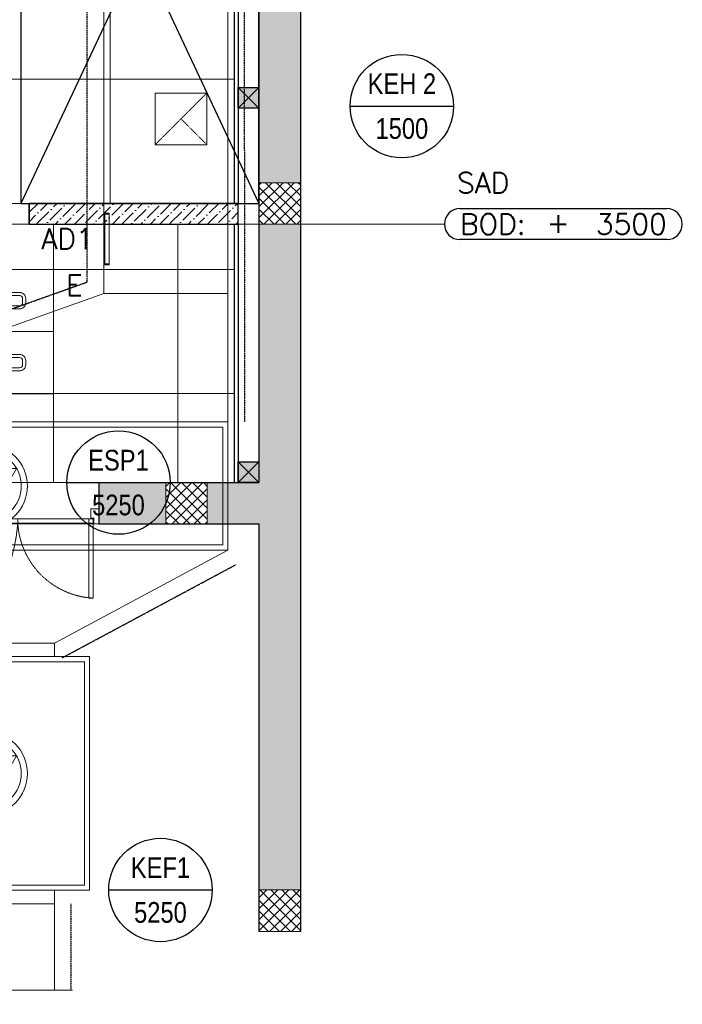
# Model space of a CAD drawing. Header units: millimetres. Extents: x -1574 to 74790, y -2818 to 13830.
# Tile 32 of 92: x 16193 to 19397, y -353 to 4408. Entities that reach past the tile are written whole.
import ezdxf
from ezdxf.enums import TextEntityAlignment as Align

# ---------------------------------------------------------------- set-up
doc = ezdxf.new("R2010")
doc.units = ezdxf.units.MM
doc.header["$MEASUREMENT"] = 0
for name, pattern in [('( Hidden )', [0.375, 0.25, -0.125]), ('DASHED', [0.75, 0.5, -0.25]), ('HIDDEN', [0.375, 0.25, -0.125])]:
    doc.linetypes.add(name, pattern=pattern)
doc.layers.get('0').update_dxf_attribs({"lineweight": 5})
for name, color, linetype, lineweight in [('a- flr dim 02', 1, 'Continuous', 30), ('A-DOOR', 1, 'Continuous', 0), ('A-GA DIM', 1, 'Continuous', 5), ('A-LIGHT', 1, 'Continuous', 5), ('A-LINTEL', 252, '( Hidden )', 0), ('A-Wall & Column', 2, 'Continuous', 0), ('ND_26_HATCH', 8, 'Continuous', 13)]:
    doc.layers.add(name, color=color, linetype=linetype, lineweight=lineweight)
for name, color, linetype, lineweight, true_color in [('A-100MM', 7, 'Continuous', 0, 0xff5c5c), ('A-CEILING-01', 7, 'Continuous', 5, 0xd56ca8), ('A-CEILING-04', 7, 'Continuous', 5, 0x2776bb), ('A-CEILING-05', 7, 'Continuous', 5, 0x139b48), ('ACMV-DA-AD', 30, 'Continuous', 13, 0xff7f00), ('ACMV-KE-DUCT', 220, 'Continuous', 20, 0xff00bf), ('ACMV-KE-FLOW-ARROW', 220, 'Continuous', 20, 0xff00bf), ('ACMV-VENTILATION FAN', 30, 'Continuous', 20, 0xff7f00), ('M-MEP-ELLG-LIGHT', 5, 'Continuous', 15, 0x0000ff), ('RCP LAYOUT', 9, 'Continuous', 13, 0x808080)]:
    doc.layers.add(name, color=color, linetype=linetype, lineweight=lineweight, true_color=true_color)
for name, color, linetype, true_color in [('A-COLOUMN', 5, 'Continuous', 0x0000ff), ('ACMV-DUCT-THERMAL-EXT-INS', 9, 'DASHED', 0x808080), ('ACMV-EQP-DX', 30, 'Continuous', 0xff7f00), ('Exhaut Hoods', 7, 'Continuous', 0xf26722)]:
    doc.layers.add(name, color=color, linetype=linetype, true_color=true_color)
for name, color, linetype in [('ACMV-MEPF_General Text', 7, 'Continuous'), ('ACMV-SA-DUCT-TAG', 7, 'Continuous'), ('Legend', 7, 'Continuous')]:
    doc.layers.add(name, color=color, linetype=linetype)
doc.styles.add('Arial Narrow', font='ARIALN.TTF')
doc.styles.add('Romans', font='Romans.shx')
doc.styles.get("Standard").update_dxf_attribs({"font": 'romans.shx'})
doc.dimstyles.new('100_Romans_Dot', dxfattribs={"dimtxt": 100, "dimasz": 100, "dimexe": 50, "dimexo": 50, "dimgap": 50, "dimtad": 1, "dimdec": 0, "dimzin": 0, "dimdsep": 46, "dimtxsty": 'Romans', "dimblk": 'DOT', "dimcen": 0.09, "dimclrd": 256, "dimclre": 256, "dimadec": 0, "dimazin": 0, "dimtfac": 1, "dimtdec": 0, "dimtofl": 0, "dimtmove": 0, "dimatfit": 3, "dimldrblk": 'DOT', "dimfxl": 1, "dimtolj": 1, "dimtzin": 0, "dimarcsym": 0})
pattern_1 = [(45, (451552.75, 162145.904), (-26.5165043, 26.5165043), []), (135, (451552.75, 162145.904), (-26.5165043, -26.5165043), [])]

# ---------------------------------------------------------------- blocks, each defined once
blk = doc.blocks.new('A$C65845574')
at = {"color": 8, "true_color": 0x808080}
for points in [[(0, 754.6), (25, 754.6), (25, 792.1), (40, 792.1), (40, 829.6), (0, 829.6), (0, 754.6)], [(1201.4, 754.6), (1176.4, 754.6), (1176.4, 783.1), (1161.4, 783.1), (1161.4, 829.6), (1201.4, 829.6), (1201.4, 754.6)], [(24.9, 779.5), (24.9, 0), (45.4, 0), (45.4, 779.5), (24.9, 779.5)], [(1151.4, 779.5), (1151.4, 388.4), (1171.9, 388.4), (1171.9, 779.5), (1151.4, 779.5)]]:
    blk.add_lwpolyline(points, dxfattribs=at)
at = {"color": 8, "linetype": 'HIDDEN', "ltscale": 3, "true_color": 0x808080}
for points in [[(24.9, 759), (800, 759), (800, 779.5), (24.9, 779.5)], [(1171.9, 759), (800, 759), (800, 779.5), (1171.9, 779.5)]]:
    blk.add_lwpolyline(points, close=True, dxfattribs=at)
for centre, radius, start, end in [((-15.2, 816.2), 817.2, 272.8119, 355.9815), ((1194.2, 782.1), 394.4, 181.8872, 266.7647)]:
    blk.add_arc(centre, radius, start, end, dxfattribs=at)
blk = doc.blocks.new('A$C81f607aa')
at = {"layer": 'A-100MM', "true_color": 0x808080, "transparency": 33554687}
h = blk.add_hatch(dxfattribs=at)
h.set_pattern_fill('ANSI36', color=8, scale=260)
h.set_pattern_definition([(45, (451552.75, 162145.904), (17.2357278, 63.1976686), [81.25, -16.25, 0, -16.25])])
h.paths.add_polyline_path([(2050, 3520), (1038.8, 3520), (1038.8, 3420), (2050, 3420)])
at = {"layer": 'ND_26_HATCH', "lineweight": -3, "true_color": 0x808080, "transparency": 33554687}
h = blk.add_hatch(color=8, dxfattribs=at)
h.dxf.hatch_style = 1
h.paths.add_polyline_path([(2350, 5830), (2152, 5830), (2152, 5718.1), (2150.8, 3620), (2350, 3620)])
h.paths.add_polyline_path([(2350, 8211.4), (2150, 8211.4), (2150, 6030), (2350, 6030)])
h.paths.add_polyline_path([(2350, 9130), (2150, 9130), (2150, 8411.4), (2350, 8411.4)])
h.paths.add_polyline_path([(2350, 11087.2), (2150, 11087.2), (2150, 9330), (2350, 9330)])
h.paths.add_polyline_path([(2350, 13280), (2150, 13280), (2150, 11287.2), (2350, 11287.2)])
at = {"layer": 'ND_26_HATCH', "lineweight": -3, "true_color": 0x808080}
h = blk.add_hatch(dxfattribs=at)
h.set_pattern_fill('ANSI37', color=8, scale=300)
h.set_pattern_definition(pattern_1)
h.paths.add_polyline_path([(2150, 3420), (2350, 3420), (2350, 3620), (2150, 3620)])
at = {"layer": 'ND_26_HATCH', "lineweight": -3, "true_color": 0x808080, "transparency": 33554687}
h = blk.add_hatch(color=8, dxfattribs=at)
h.dxf.hatch_style = 1
h.paths.add_polyline_path([(1700, 2170), (1376.6, 2170), (1376.6, 1970), (1700, 1970)])
h.paths.add_polyline_path([(2350, 3420), (2150, 3420), (2150, 2170), (1900, 2170), (1900, 1970), (2150, 1970), (2150, 200), (2350, 200)])
at = {"layer": 'ND_26_HATCH', "lineweight": -3, "true_color": 0x808080}
h = blk.add_hatch(dxfattribs=at)
h.set_pattern_fill('ANSI37', color=8, scale=300)
h.set_pattern_definition(pattern_1)
h.paths.add_polyline_path([(1700, 1970), (1900, 1970), (1900, 2170), (1700, 2170)])
h = blk.add_hatch(dxfattribs=at)
h.set_pattern_fill('ANSI37', color=8, scale=300)
h.set_pattern_definition(pattern_1)
h.paths.add_polyline_path([(2150, 0), (2350, 0), (2350, 200), (2150, 200)])
at = {"layer": 'a- flr dim 02', "color": 8, "lineweight": -3, "true_color": 0x808080}
for points in [[(2050, 9520), (2050, 3520), (1038.8, 3520), (1038.8, 3420), (2050, 3420), (2050, 2170)], [(2050, 3420), (2050, 3520)]]:
    blk.add_lwpolyline(points, dxfattribs=at)
at = {"layer": 'A-LINTEL', "color": 8, "lineweight": 0, "ltscale": 8, "true_color": 0x808080}
for points in [[(1038.8, 3520), (138.8, 3520)], [(138.8, 3420), (1038.8, 3420)], [(200, 2170), (1376.6, 2170)], [(1376.6, 1970), (200, 1970)]]:
    blk.add_lwpolyline(points, dxfattribs=at)
at = {"layer": 'A-Wall & Column', "color": 8, "lineweight": -3, "true_color": 0x808080}
for p, q in [((2150, 13480), (2150, 2170)), ((2350, 13480), (2350, 0)), ((2030, 9520), (2030, 3520)), ((1038.8, 3420), (1038.8, 3520)), ((1190.9, 3520), (2050, 3520)), ((1190.9, 3420), (2050, 3420)), ((2030, 3420), (2030, 2170)), ((1376.6, 2170), (1376.6, 1970)), ((1376.6, 2170), (2150, 2170)), ((1376.6, 1970), (2150, 1970)), ((2150, 1970), (2150, 0))]:
    blk.add_line(p, q, dxfattribs=at)
at = {"layer": 'A-Wall & Column', "color": 8, "true_color": 0x808080}
blk.add_line((2150, 0), (2350, 0), dxfattribs=at)
for points in [[(2150, 3420), (2350, 3420), (2350, 3620), (2150, 3620)], [(1700, 1970), (1900, 1970), (1900, 2170), (1700, 2170)], [(2150, 0), (2350, 0), (2350, 200), (2150, 200)]]:
    blk.add_lwpolyline(points, close=True, dxfattribs=at)
at = {"layer": 'A-DOOR', "color": 8, "true_color": 0x808080, "xscale": 0.9793691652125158, "yscale": 0.9793691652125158, "zscale": 0.9793691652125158}
blk.add_blockref('A$C65845574', (200, 1230.9), dxfattribs=at)
blk = doc.blocks.new('LIGHT-600X600MM')
at = {"color": 0}
blk.add_line((300, 0), (-300, 0), dxfattribs=at)
blk.add_lwpolyline([(-300, 300), (-300, -300), (300, -300), (300, 300)], close=True, dxfattribs=at)
for points in [[(-165, 160), (-165, 140, 0.414214), (-135, 110), (135, 110, 0.414214), (165, 140), (165, 160, 0.414214), (135, 190), (-135, 190, 0.414214)], [(-150, 160), (-150, 140, 0.414214), (-135, 125), (135, 125, 0.414214), (150, 140), (150, 160, 0.414214), (135, 175), (-135, 175, 0.414214)], [(-165, -160), (-165, -140, -0.414214), (-135, -110), (135, -110, -0.414214), (165, -140), (165, -160, -0.414214), (135, -190), (-135, -190, -0.414214)], [(-150, -160), (-150, -140, -0.414214), (-135, -125), (135, -125, -0.414214), (150, -140), (150, -160, -0.414214), (135, -175), (-135, -175, -0.414214)]]:
    blk.add_lwpolyline(points, format="xyb", close=True, dxfattribs=at)
blk.add_attdef('E', text='', height=100).set_placement((400, 250), align=Align.MIDDLE_CENTER)
blk = doc.blocks.new('A$C98a85b24')
at = {"layer": 'M-MEP-ELLG-LIGHT', "color": 8, "true_color": 0x808080}
ref = blk.add_blockref('LIGHT-600X600MM', (11867.4, 2899.8), dxfattribs=at)
ref.add_attrib('E', 'E', dxfattribs={"layer": '0', "color": 0, "height": 100}).set_placement((12267.4, 3124.8), align=Align.MIDDLE_CENTER)
blk = doc.blocks.new('A$C4c94997f')
at = {"true_color": 0x808080}
h = blk.add_hatch(color=8, dxfattribs=at)
h.dxf.hatch_style = 1
h.paths.add_polyline_path([(-2880, 0), (-2780, 0), (-2780, -100), (-2880, -100)])
h.paths.add_polyline_path([(-100, 0), (0, 0), (0, -100), (-100, -100)])
h.paths.add_polyline_path([(-2880, -1812), (-2780, -1812), (-2780, -1912), (-2880, -1912)])
h.paths.add_polyline_path([(-2880, -3630), (-2780, -3630), (-2780, -3730), (-2880, -3730)])
h.paths.add_polyline_path([(-2880, -5440), (-2780, -5440), (-2780, -5540), (-2880, -5540)])
h.paths.add_polyline_path([(-2148, -7250), (-2048, -7250), (-2048, -7350), (-2148, -7350)])
h.paths.add_polyline_path([(-100, -7250), (0, -7250), (0, -7350), (-100, -7350)])
h.paths.add_polyline_path([(-100, -5440), (0, -5440), (0, -5540), (-100, -5540)])
h.paths.add_polyline_path([(-100, -3630), (0, -3630), (0, -3730), (-100, -3730)])
h.paths.add_polyline_path([(-100, -1812), (0, -1812), (0, -1912), (-100, -1912)])
at = {"layer": 'A-COLOUMN', "color": 8, "true_color": 0x808080}
for p, q in [((0, -5440), (-100, -5540)), ((-100, -5440), (0, -5540)), ((0, -7250), (-100, -7350)), ((-100, -7250), (0, -7350))]:
    blk.add_line(p, q, dxfattribs=at)
for points in [[(-100, -5440), (0, -5440), (0, -5540), (-100, -5540)], [(-100, -7250), (0, -7250), (0, -7350), (-100, -7350)]]:
    blk.add_lwpolyline(points, close=True, dxfattribs=at)
blk = doc.blocks.new('XR-CP-DS')
at = {"layer": 'A-CEILING-01', "true_color": 0x808080}
h = blk.add_hatch(dxfattribs=at)
h.set_pattern_fill('ANSI37', color=8, scale=2000)
edge = h.paths.add_edge_path()
edge.add_line((17350, 13380), (12020, 13380))
edge.add_line((12020, 13380), (12020, 13280))
edge.add_line((12020, 13280), (11820, 13280))
edge.add_line((11820, 13280), (11820, 13380))
edge.add_line((11820, 13380), (6090, 13380))
edge.add_line((6090, 13380), (6090, 13280))
edge.add_line((6090, 13280), (5890, 13280))
edge.add_line((5890, 13280), (5890, 13380))
edge.add_line((5890, 13380), (350, 13380))
edge.add_line((350, 13380), (200, 13380))
edge.add_line((200, 13380), (200, 4520))
edge.add_line((200, 4520), (650, 4520))
edge.add_line((650, 4520), (650, 4220))
edge.add_line((650, 4220), (200, 4220))
edge.add_line((200, 4220), (200, 3270))
edge.add_line((200, 3270), (3945, 3270))
edge.add_line((3945, 3270), (3945, 3920))
edge.add_line((3945, 3920), (6135, 3920))
edge.add_line((6135, 3920), (6135, 3270))
edge.add_line((6135, 3270), (9805, 3270))
edge.add_line((9805, 3270), (9805, 3070))
edge.add_line((9805, 3070), (10125.7, 3070))
edge.add_line((10125.7, 3070), (10125.7, 3423))
edge.add_line((10125.7, 3423), (11242.1, 4539.4))
edge.add_line((11242.1, 4539.4), (10770.1, 5011.3))
edge.add_line((10770.1, 5011.3), (11904.4, 6145.6))
edge.add_line((11904.4, 6145.6), (14298.8, 8540))
edge.add_line((14298.8, 8540), (14450, 8540))
edge.add_line((14450, 8540), (14450, 9620))
edge.add_line((14450, 9620), (14450, 12330))
edge.add_arc((15200, 12330), 750, 90, 180, ccw=False)
edge.add_line((15200, 13080), (17350, 13080))
edge.add_line((17350, 13080), (17350, 13380))
h.paths.add_polyline_path([(5890.1, 11294.2), (6090.1, 11294.2), (6090.1, 11094.2), (5890.1, 11094.2)], flags=16)
h.paths.add_polyline_path([(5890.1, 9330), (6090.1, 9330), (6090.1, 9130), (5890.1, 9130)], flags=16)
h.paths.add_polyline_path([(5890, 8418.4), (6090, 8418.4), (6090, 8218.4), (5890, 8218.4)], flags=16)
h.paths.add_polyline_path([(5890, 6030), (6090, 6030), (6090, 5830), (5890, 5830)], flags=16)
h.paths.add_polyline_path([(11820, 8418.4), (12020, 8418.4), (12020, 8218.4), (11820, 8218.4)], flags=16)
h.paths.add_polyline_path([(11820, 9330), (12020, 9330), (12020, 9130), (11820, 9130)], flags=16)
h.paths.add_polyline_path([(11820.1, 11294.2), (12020.1, 11294.2), (12020.1, 11094.2), (11820.1, 11094.2)], flags=16)
at = {"layer": 'A-CEILING-04', "true_color": 0x808080}
h = blk.add_hatch(dxfattribs=at)
h.set_pattern_fill('_USER', color=8, scale=600, double=1, pattern_type=0)
h.set_pattern_definition([(0, (12157, 200), (0, 600), []), (90, (12157, 200), (-600, 4e-14), [])])
h.paths.add_polyline_path([(9905, 200), (9905, 2970), (10225.7, 2970), (10225.7, 3323), (11340.4, 4441), (11802, 3977.6), (11802, 3402), (12361.4, 3402), (12361.4, 3420), (12361.4, 3402), (12361.4, 3420), (17231.2, 3420), (17228.8, 2170), (15200, 2170), (15202, 2518), (12157, 2518), (12157, 198)])
at = {"layer": 'A-CEILING-01', "color": 8, "true_color": 0x808080}
for points in [[(15490.9, 3520), (14590, 3520), (14590, 9520), (17230, 9520), (17230, 3520), (16390.9, 3520)], [(11802, 3977.6), (11802, 3402), (12361.4, 3402), (12361.4, 3420), (17230, 3420), (17230, 2170), (15200, 2170), (15202, 2518), (12157, 2518), (12157, 198), (9905, 200), (9905, 2970), (10225.7, 2970), (10225.7, 3323), (11338.8, 4439.4), (11802, 3977.6)]]:
    blk.add_lwpolyline(points, close=True, dxfattribs=at)
at = {"layer": 'A-CEILING-05', "color": 8, "linetype": 'Continuous', "true_color": 0x808080}
for p, q in [((16630, 3520), (16630, 9520)), ((14590, 4120), (17230, 4120))]:
    blk.add_line(p, q, dxfattribs=at)
at = {"color": 8, "true_color": 0x808080}
blk.add_blockref('A$C81f607aa', (15200, 0), dxfattribs=at)
at = {"layer": 'A-GA DIM', "color": 8, "true_color": 0x808080}
blk.add_blockref('A$C4c94997f', (17350, 9520), dxfattribs=at)
at = {"layer": 'A-LIGHT', "color": 8, "true_color": 0x808080}
blk.add_blockref('A$C98a85b24', (4190, 0), dxfattribs=at)
blk = doc.blocks.new('EQP TAG')
at = {"layer": 'Legend'}
blk.add_line((-250, 0), (250, 0), dxfattribs=at)
blk.add_circle((0, 0), 250, dxfattribs=at)
at = {"layer": 'Legend', "style": 'Arial Narrow'}
for tag, p in [('EQP_TAG', (0, 108.3)), ('CFM', (0, -108.3))]:
    blk.add_attdef(tag, text='', height=100, dxfattribs=at).set_placement(p, align=Align.MIDDLE_CENTER)
blk = doc.blocks.new('KEF-6000CFM')
at = {"layer": 'ACMV-KE-FLOW-ARROW'}
for points in [[(0, 939.2), (-100, 1019.2), (-60, 1019.2), (-60, 1059.2), (60, 1059.2), (60, 1019.2), (100, 1019.2), (0, 939.2)], [(0, 179.2), (-100, 259.2), (-60, 259.2), (-60, 299.2), (60, 299.2), (60, 259.2), (100, 259.2), (0, 179.2)]]:
    blk.add_lwpolyline(points, dxfattribs=at)
blk.add_lwpolyline([(0, 460), (147.2, 715), (-147.2, 715)], close=True, dxfattribs=at)
at = {"layer": 'ACMV-VENTILATION FAN'}
for points in [[(-330, 1260), (330, 1260), (330, 1195), (-330, 1195)], [(-500, 1195), (500, 1195), (500, 65), (-500, 65)], [(-475, 1170), (475, 1170), (475, 90), (-475, 90)], [(-330, 0), (330, 0), (330, 65), (-330, 65)]]:
    blk.add_lwpolyline(points, close=True, dxfattribs=at)
for radius in [200, 170]:
    blk.add_circle((0, 630), radius, dxfattribs=at)
blk = doc.blocks.new('RYDAIR ESP-6000 CFM')
at = {"layer": 'ACMV-KE-FLOW-ARROW'}
blk.add_lwpolyline([(0, 140), (147.2, 395), (-147.2, 395)], close=True, dxfattribs=at)
at = {"layer": 'ACMV-VENTILATION FAN'}
for points in [[(-1169, 620), (1169, 620), (1169, 0), (-1169, 0)], [(-1144, 595), (1144, 595), (1144, 25), (-1144, 25)]]:
    blk.add_lwpolyline(points, close=True, dxfattribs=at)
for radius in [200, 170]:
    blk.add_circle((0, 310), radius, dxfattribs=at)
blk = doc.blocks.new('A$C526f7b77')
at = {"layer": 'Exhaut Hoods', "linetype": 'Continuous', "ltscale": 750}
blk.add_lwpolyline([(12008.2, 3520), (13160, 3520), (13160, 5970.1), (12008.2, 5970.1)], close=True, dxfattribs=at)
at = {"layer": 'Exhaut Hoods'}
for points in [[(13160, 5970.1), (12008.2, 3520)], [(12008.2, 5970.1), (13160, 3520)]]:
    blk.add_lwpolyline(points, dxfattribs=at)
blk = doc.blocks.new('DUCT_AD_250x250_S')
at = {"layer": 'ACMV-DA-AD'}
blk.add_lwpolyline([(0, 125), (25, 125), (25, -125), (0, -125)], close=True, dxfattribs=at)
blk.add_lwpolyline([(0, 125), (25, 125), (25, -125), (0, -125)], dxfattribs=at)
at = {"layer": 'ACMV-DA-AD', "color": 8, "true_color": 0x808080}
blk.add_lwpolyline([(0, 120), (20, 120), (20, -120), (0, -120)], dxfattribs=at)
blk = doc.blocks.new('A$C5c7590bd')
at = {"layer": 'ACMV-DUCT-THERMAL-EXT-INS'}
for points in [[(-366.9, 2538.9), (1320, 3139.9), (1315.7, 9536), (2075.8, 9536), (2080, 2463.5)], [(1198.8, 1323), (2037.8, 1773)], [(1241, 133.5), (1241, -284)]]:
    blk.add_lwpolyline(points, dxfattribs=at)
at = {"layer": 'ACMV-KE-DUCT'}
for points in [[(1400, 5780.9), (2000, 5780.9), (2000, 3083.5), (1400, 3083.5)], [(1648.1, 4053.4), (1898.1, 4053.4), (1898.1, 3803.4), (1648.1, 3803.4)], [(1400, 3083.5), (2000, 3083.5), (2000, 2463.5), (-340, 2463.5)], [(501, 1393.5), (1161, 1393.5), (2000, 1843.5), (-338, 1843.5)]]:
    blk.add_lwpolyline(points, close=True, dxfattribs=at)
at = {"layer": 'ACMV-KE-DUCT', "linetype": 'DASHED'}
for points in [[(1898.1, 4053.4), (1648.1, 3803.4)], [(1773.1, 3928.4), (1898.1, 3803.4)]]:
    blk.add_lwpolyline(points, dxfattribs=at)
at = {"layer": 'ACMV-KE-DUCT'}
for points in [[(237.5, -284), (501, 133.5), (1161, 133.5), (1161, -284)], [(1249.2, -284), (749.2, -284), (724.2, -215.3), (674.3, -352.7), (649.3, -284), (149.3, -284)]]:
    blk.add_lwpolyline(points, dxfattribs=at)
for name, p in [('RYDAIR ESP-6000 CFM', (831, 1843.5)), ('KEF-6000CFM', (831, 133.5))]:
    blk.add_blockref(name, p)
at = {"layer": 'ACMV-DA-AD', "xscale": -1, "rotation": 359.9999999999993}
blk.add_blockref('DUCT_AD_250x250_S', (1425, 3348.3), dxfattribs=at)
at = {"layer": 'ACMV-EQP-DX'}
for p, values in [((2840.8, 3990.3), {'EQP_TAG': 'KEH 2', 'CFM': '1500'}), ((1470.7, 2170), {'EQP_TAG': 'ESP1', 'CFM': '5250'}), ((1673.6, 200), {'EQP_TAG': 'KEF1', 'CFM': '5250'})]:
    blk.add_blockref('EQP TAG', p, dxfattribs=at).add_auto_attribs(values)
at = {"layer": 'Exhaut Hoods'}
blk.add_blockref('A$C526f7b77', (-11010, 0), dxfattribs=at)
at = {"layer": 'ACMV-MEPF_General Text', "insert": (1224.2, 3348.3), "char_height": 100, "attachment_point": 5}
blk.add_mtext_dynamic_manual_height_columns('\\pxqc,t6;{\\Fromans|c0;AD1}', width=3300, gutter_width=15540.7, heights=[500], dxfattribs=at)
blk = doc.blocks.new('SAD_BOD_LVL')
for points in [[(75, 75), (1075, 75)], [(1075, -75), (75, -75)]]:
    blk.add_lwpolyline(points)
for centre, start, end in [((75, 0), 90, 180), ((1075, 0), 0, 90), ((75, 0), 180, 270), ((1075, 0), 270, 0)]:
    blk.add_arc(centre, 75, start, end)
at = {"style": 'Romans'}
blk.add_text('SAD', height=100, dxfattribs=at).set_placement((60.7, 150))
at = {"char_height": 100, "style": 'Romans'}
for s, width, insert, attachment_point in [('BOD:', 1168.033, (75, 0), 4), ('\\pxqc;+', 105.762, (550, 7.3), 5)]:
    blk.add_mtext_dynamic_manual_height_columns(s, width=width, gutter_width=1, heights=[0], dxfattribs=dict(at, insert=insert, attachment_point=attachment_point))
at = {"style": 'Romans'}
blk.add_attdef('LVL', text='', height=100, dxfattribs=at).set_placement((1075, 0), align=Align.MIDDLE_RIGHT)
blk = doc.blocks.new('_DOT')
at = {"color": 0, "linetype": 'ByBlock', "lineweight": -2}
blk.add_line((-0.5, 0), (-1, 0), dxfattribs=at)
at = {"color": 0, "linetype": 'ByBlock', "lineweight": -2, "const_width": 0.5}
blk.add_lwpolyline([(-0.25, 0, 1), (0.25, 0, 1)], format="xyb", close=True, dxfattribs=at)
blk = doc.blocks.new('A$C7e6e56f9')
at = {"layer": 'ACMV-SA-DUCT-TAG'}
blk.add_blockref('SAD_BOD_LVL', (3046.5, 3420), dxfattribs=at).add_auto_attribs({'LVL': '3500'})
blk.add_leader([(-1581, 4891.6), (-1581, 3420), (3046.5, 3420)], dimstyle='100_Romans_Dot', override={"dimtad": 0}, dxfattribs=at)

msp = doc.modelspace()

# ---------------------------------------------------------------- block references
for name in ['A$C7e6e56f9', 'A$C5c7590bd']:
    msp.add_blockref(name, (15200, 0))
at = {"layer": 'RCP LAYOUT', "color": 1}
msp.add_blockref('XR-CP-DS', (0, 0), dxfattribs=at)

doc.saveas('drawing.dxf')
